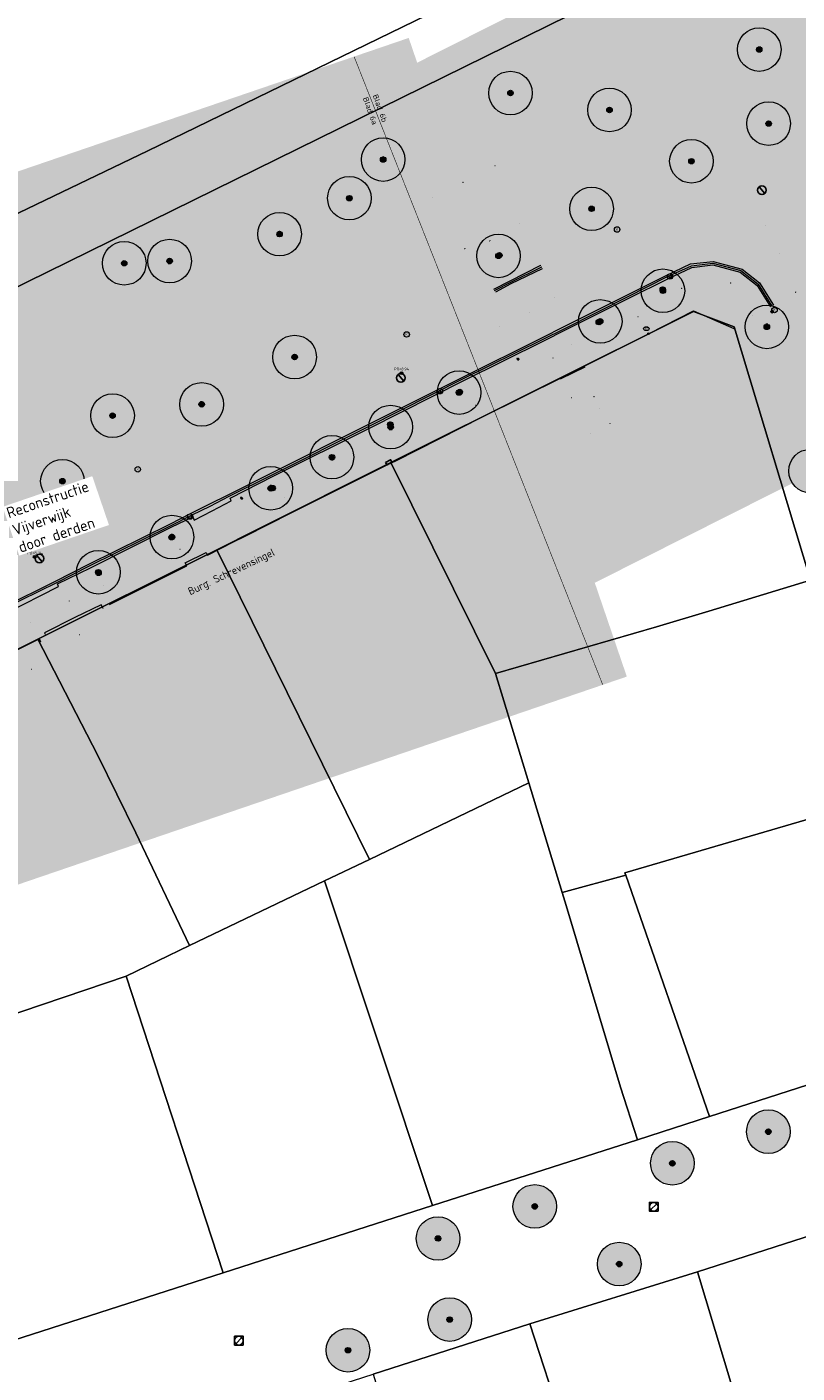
# Model space of a CAD drawing. Header units: metres. Extents: x 163628 to 168255, y 402691 to 405367.
# Tile 68 of 256: x 165250 to 165321, y 403686 to 403809. Entities that reach past the tile are written whole.
import ezdxf
from ezdxf.enums import TextEntityAlignment as Align

# ---------------------------------------------------------------- set-up
doc = ezdxf.new("R2010")
doc.units = ezdxf.units.M
doc.linetypes.add('X-CA190022.004-UO-TXT_Tekst 1op200_v0.1$0$AL-TEKENBLADGRENS', pattern=[11.5, 2.5, -1.5, 1, -1.5, 1, -1.5, 2.5])
for name, color, linetype, lineweight in [('X-CA190022.004-UO-DTM inmeting_v0.1$0$B-WE-GR-BOOM-S', 246, 'Continuous', 0), ('X-CA190022.004-UO-DTM inmeting_v0.1$0$B-WE-IE-MEUBILAIR_WEGMEUBILAIR-S', 246, 'Continuous', 0), ('X-CA190022.004-UO-DTM inmeting_v0.1$0$B-WE-IE-TERREINAFSCHEIDING_KUNSTMATIG_MUUR-G', 246, 'X-CA190022.004-UO-DTM inmeting_v0.1$0$IE-TERREINAFSCHEIDING-KUNSTMATIG-DICHT', 0), ('X-CA190022.004-UO-DTM inmeting_v0.1$0$B-WE-KL-ET_LS_OV_KAST-S', 246, 'Continuous', 0), ('X-CA190022.004-UO-DTM inmeting_v0.1$0$B-WE-OG-HOOGTEPUNT-S', 246, 'Continuous', 0), ('X-CA190022.004-UO-DTM inmeting_v0.1$0$B-WE-RI-HWA_KOLK-S', 246, 'Continuous', 0), ('X-CA190022.004-UO-DTM inmeting_v0.1$0$B-WE-RI-PUTDEKSELHOOGTE-T25', 246, 'Continuous', 0), ('X-CA190022.004-UO-DTM inmeting_v0.1$0$B-WE-VH-KANTOPSLUITING_ACHTERKANTBAND-G', 246, 'Continuous', 0), ('X-CA190022.004-UO-DTM inmeting_v0.1$0$B-WE-VH-KANTOPSLUITING_VOORKANTBAND-G', 246, 'Continuous', 0), ('X-CA190022.004-UO-DTM inmeting_v0.1$0$B-WE-VH-VERHARDING_ASFALT-G', 246, 'Continuous', 0), ('X-CA190022.004-UO-DTM inmeting_v0.1$0$B-WE-VH-VERHARDING_KLINKERS-G', 246, 'Continuous', 0), ('X-CA190022.004-UO-DWM_Beplanting$0$B-WE-GR-BOOM-S AFKOMSTIG UIT BGT', 252, 'Continuous', 0), ('X-CA190022.004-UO-KAD_Percelen$0$B-WE-KG-GRENS_PERCEEL-GV', 150, 'Continuous', 9), ('X-CA190022.004-UO-TXT_Tekst 1op200_v0.1$0$BLADEN', 7, 'Continuous', 25), ('X-CA190022.004-UO-TXT_Tekst 1op200_v0.1$0$X-XX-AL-T35', 7, 'Continuous', 35), ('X-CA190022.004-UO-TXT_Tekst 1op200_v0.1$0$X-XX-AL-TEKENBLADGRENS-G', 7, 'X-CA190022.004-UO-TXT_Tekst 1op200_v0.1$0$AL-TEKENBLADGRENS', 35), ('X-CA190022.004-UO-WHM_Putten en kolken combi_v0.1$0$KOLK BGT', 252, 'Continuous', 0), ('X-CA190022.004-UO-WHM_Putten en kolken combi_v0.1$0$PUTRAND ONDERLEGGER GEMEENTE', 252, 'Continuous', 25), ('X-CA190022.004-UO-WHM_Riolering gemeente_NLCS_v0.1$0$B-WE-RI-PUT-S', 252, 'Continuous', 15)]:
    doc.layers.add(name, color=color, linetype=linetype, lineweight=lineweight)
doc.layers.add('X-CA190022.004-UO-DTM inmeting_v0.1$0$X-XX-AL-MEETPUNT-S', color=246, linetype='Continuous', lineweight=0, plot=False)
doc.layers.add('X-CA190022.004-UO-DWM_Beplanting$0$B-WE-GR-BOOM-S AFKOMSTIG UIT BOMENBESTAND GEMEENTE', color=252, linetype='Continuous')
doc.layers.add('X-CA190022.004-UO-DWM_Beplanting$0$N-GV-GR-GRAS-A-200', color=7, linetype='Continuous')
doc.layers.add('X-CA190022.004-UO-TXT_Tekst 1op200_v0.1$0$X-XX-AL-VERWIJZING-V', color=253, linetype='Continuous', lineweight=0, transparency=0.5)
doc.styles.add('X-CA190022.004-UO-DTM inmeting_v0.1$0$ISOCPEUR 9 PT', font='isocpeur.ttf', dxfattribs={"height": 2.4402})
doc.styles.add('X-CA190022.004-UO-DTM inmeting_v0.1$0$NLCS-ISO', font='isocpeur.ttf', dxfattribs={"height": 2.5})
doc.styles.add('X-CA190022.004-UO-TXT_Tekst 1op200_v0.1$0$NLCS-ISO-M200-T25', font='NLCS-ISO.ttf', dxfattribs={"height": 0.5})
doc.styles.add('X-CA190022.004-UO-TXT_Tekst 1op200_v0.1$0$NLCS-ISO-M200-T35', font='NLCS-ISO.ttf', dxfattribs={"height": 0.7})
doc.styles.add('X-CA190022.004-UO-WHM_Putten en kolken combi_v0.1$0$ISOCPEUR 9 PT', font='isocpeur.ttf', dxfattribs={"height": 2.4402})
doc.linetypes.add('X-CA190022.004-UO-DTM inmeting_v0.1$0$IE-TERREINAFSCHEIDING-KUNSTMATIG-DICHT', pattern='A,8,-1,[82,NLCS.SHX,S=0.75,R=90,X=0,Y=0],-1', length=10)

# ---------------------------------------------------------------- blocks, each defined once
blk = doc.blocks.new('X-CA190022.004-UO-WHM_Riolering gemeente_NLCS_v0.1$0$B-SRI-PUT_BETON-SO')
blk.add_line((-1.41, -1.41), (1.41, 1.41))
at = {"lineweight": -3, "flags": 128}
blk.add_lwpolyline([(2, -2), (2, 2), (-2, 2), (-2, -2)], close=True, dxfattribs=at)
at = {"lineweight": -3}
blk.add_circle((0, 0), 2, dxfattribs=at)
blk = doc.blocks.new('X-CA190022.004-UO-DTM inmeting_v0.1$0$boom')
h = blk.add_hatch()
h.set_pattern_fill('ANSI31', color=256, scale=0.13)
h.paths.add_polyline_path([(-1, 0, 1), (1, 0, 1)])
blk.add_circle((0, 0), 1)
blk = doc.blocks.new('X-CA190022.004-UO-DTM inmeting_v0.1$0$B-SIE-WEG_LICHTMAST-SO')
at = {"ltscale": 0.1}
for p, q in [((-0.33, 0.19), (-0.67, 0.39)), ((0, 0.39), (0, 0.77)), ((0.33, 0.19), (0.67, 0.39)), ((-0.33, -0.19), (-0.67, -0.39)), ((0, -0.39), (0, -0.77)), ((0.33, -0.19), (0.67, -0.39))]:
    blk.add_line(p, q, dxfattribs=at)
at = {"flags": 128}
for points in [[(-0.35, 0.15), (0.35, 0.15)], [(-0.35, -0.15), (0.35, -0.15)]]:
    blk.add_lwpolyline(points, dxfattribs=at)
at = {"ltscale": 0.1}
blk.add_circle((0, 0), 0.386, dxfattribs=at)
at = {"style": 'X-CA190022.004-UO-DTM inmeting_v0.1$0$NLCS-ISO'}
blk.add_attdef('TYPE', text='', height=0.549, dxfattribs=at).set_placement((0, 0.77), align=Align.BOTTOM_CENTER)
blk = doc.blocks.new('X-CA190022.004-UO-DTM inmeting_v0.1$0$kolk 1.03')
at = {"layer": 'X-CA190022.004-UO-DTM inmeting_v0.1$0$B-WE-RI-HWA_KOLK-S'}
blk.add_circle((0, 0), 0.25, dxfattribs=at)
at = {"layer": 'X-CA190022.004-UO-DTM inmeting_v0.1$0$B-WE-RI-HWA_KOLK-S', "insert": (0, 0), "char_height": 0.244, "attachment_point": 5, "style": 'X-CA190022.004-UO-DTM inmeting_v0.1$0$ISOCPEUR 9 PT'}
blk.add_mtext_dynamic_manual_height_columns('K', width=0.2523, gutter_width=12.2, heights=[0], dxfattribs=at)
blk = doc.blocks.new('X-CA190022.004-UO-DTM inmeting_v0.1$0$punt')
at = {"color": 0, "lineweight": -2}
blk.add_line((0, 0), (0, 0), dxfattribs=at)
blk = doc.blocks.new('X-CA190022.004-UO-DTM inmeting_v0.1$0$SOG-HOOGTEPUNT-SO')
for p, q in [((-0.5, 0), (0.5, 0)), ((0, 0.5), (0, -0.5))]:
    blk.add_line(p, q)
blk = doc.blocks.new('X-CA190022.004-UO-DTM inmeting_v0.1$0$putdeksel 1.03')
at = {"layer": 'X-CA190022.004-UO-DTM inmeting_v0.1$0$B-WE-RI-PUTDEKSELHOOGTE-T25', "flags": 128}
blk.add_lwpolyline([(-0.18, -0.18), (0.18, 0.18)], dxfattribs=at)
at = {"layer": 'X-CA190022.004-UO-DTM inmeting_v0.1$0$B-WE-RI-PUTDEKSELHOOGTE-T25'}
blk.add_circle((0, 0), 0.25, dxfattribs=at)
blk = doc.blocks.new('X-CA190022.004-UO-DTM inmeting_v0.1$0$Putdeksel 1.04')
at = {"layer": 'X-CA190022.004-UO-DTM inmeting_v0.1$0$B-WE-RI-PUTDEKSELHOOGTE-T25'}
blk.add_blockref('X-CA190022.004-UO-DTM inmeting_v0.1$0$putdeksel 1.03', (0, 0), dxfattribs=at)
blk = doc.blocks.new('X-CA190022.004-UO-DTM inmeting_v0.1$0$SIE-WEG_STRAATPOT_BRANDKRAAN')
blk.add_ellipse((0, 0), major_axis=(-0.729, 0), ratio=0.685994)
at = {"style": 'X-CA190022.004-UO-DTM inmeting_v0.1$0$NLCS-ISO'}
blk.add_text('BR', height=0.4, dxfattribs=at).set_placement((-0.3, -0.15))
blk = doc.blocks.new('X-CA190022.004-UO-DTM inmeting_v0.1$0$SIE-WEG_PAAL_ALGEMEEN_TYPE_01')
h = blk.add_hatch(color=256)
edge = h.paths.add_edge_path()
edge.add_arc((0, 0), 0.188, 0, 360)
at = {"ltscale": 0.5}
blk.add_circle((0, 0), 0.188, dxfattribs=at)
blk = doc.blocks.new('X-CA190022.004-UO-DWM_Beplanting$0$SGR-BOOM_01-SO')
at = {"linetype": 'ByBlock', "lineweight": 18}
h = blk.add_hatch(color=0, dxfattribs=at)
h.dxf.hatch_style = 1
edge = h.paths.add_edge_path()
edge.add_arc((0, 0), 0.25, 0, 360)
at = {"color": 0, "linetype": 'ByBlock', "lineweight": 18}
for radius in [2, 0.25]:
    blk.add_circle((0, 0), radius, dxfattribs=at)
blk = doc.blocks.new('X-CA190022.004-UO-DWM_Beplanting$0$IMGEOBoom')
at = {"transparency": 33554457}
h = blk.add_hatch(color=256, dxfattribs=at)
h.dxf.hatch_style = 1
edge = h.paths.add_edge_path()
edge.add_arc((0, 0), 100, 0, 360)
edge = h.paths.add_edge_path(flags=17)
edge.add_arc((0, 0), 12.5, 0, 360)
h = blk.add_hatch()
h.set_pattern_fill('ANGLE', color=256)
h.set_pattern_definition([(0, (0, 0), (0, 6.985), [5.08, -1.905]), (90, (0, 0), (-6.985, 4e-16), [5.08, -1.905])])
edge = h.paths.add_edge_path(flags=17)
edge.add_arc((0, 0), 12.5, 0, 360)
at = {"layer": 'X-CA190022.004-UO-DWM_Beplanting$0$N-GV-GR-GRAS-A-200'}
h = blk.add_hatch(color=256, dxfattribs=at)
h.dxf.hatch_style = 1
edge = h.paths.add_edge_path(flags=17)
edge.add_arc((0, 0), 12.5, 0, 360)
at = {"xscale": 50, "yscale": 50, "zscale": 50}
blk.add_blockref('X-CA190022.004-UO-DWM_Beplanting$0$SGR-BOOM_01-SO', (0, 0), dxfattribs=at)
blk = doc.blocks.new('X-CA190022.004-UO-WHM_Putten en kolken combi_v0.1$0$IMGEOKolk')
blk.add_circle((0, 0), 0.25)
at = {"insert": (0, 0), "char_height": 0.244, "attachment_point": 5, "style": 'X-CA190022.004-UO-WHM_Putten en kolken combi_v0.1$0$ISOCPEUR 9 PT'}
blk.add_mtext_dynamic_manual_height_columns('K', width=0.2523, gutter_width=12.2, heights=[0], dxfattribs=at)
blk = doc.blocks.new('X-CA190022.004-UO-WHM_Putten en kolken combi_v0.1$0$B-SRI-PUT_BETON-SO')
at = {"flags": 128}
blk.add_lwpolyline([(-1.29, 1.53), (1.29, -1.53)], dxfattribs=at)
blk.add_circle((0, 0), 2)

msp = doc.modelspace()

# ---------------------------------------------------------------- hatches: boundary and pattern name
at = {"layer": 'X-CA190022.004-UO-TXT_Tekst 1op200_v0.1$0$X-XX-AL-VERWIJZING-V'}
h = msp.add_hatch(color=256, dxfattribs=at)
h.dxf.hatch_style = 1
h.paths.add_polyline_path([(165464.919, 403840.427), (165429.383, 403874.578), (165436.637, 403882.126), (165438.662, 403884.233), (165419.079, 403887.244), (165428.612, 403878.083), (165285.905, 403806.186), (165302.209, 403758.452)])
h = msp.add_hatch(color=256, dxfattribs=at)
h.dxf.hatch_style = 1
h.paths.add_polyline_path([(165302.209, 403758.452), (165298.044, 403756.354), (165275.564, 403800.976), (165285.905, 403806.186), (165285.128, 403808.459), (165201.445, 403779.876), (165209.977, 403755.179), (165220.83, 403721.042), (165305.15, 403749.843)])
h = msp.add_hatch(color=256, dxfattribs=at)
h.dxf.hatch_style = 1
h.paths.add_polyline_path([(165285.905, 403806.186), (165275.564, 403800.976), (165298.044, 403756.354), (165302.209, 403758.452)], flags=17)

# ---------------------------------------------------------------- linework, layer by layer
at = {"layer": 'X-CA190022.004-UO-DTM inmeting_v0.1$0$B-WE-IE-TERREINAFSCHEIDING_KUNSTMATIG_MUUR-G'}
msp.add_line((165299.05, 403777.174, 9.076), (165301.314, 403778.276, 9.115), dxfattribs=at)
at = {"layer": 'X-CA190022.004-UO-DTM inmeting_v0.1$0$B-WE-KL-ET_LS_OV_KAST-S', "linetype": 'ByBlock', "lineweight": -2}
msp.add_polyline3d([(165282.993, 403769.504, 9.002), (165283.468, 403769.752, 9.025), (165283.585, 403769.524, 9.028), (165283.136, 403769.273, 9.042)], close=True, dxfattribs=at)
at = {"layer": 'X-CA190022.004-UO-DTM inmeting_v0.1$0$B-WE-VH-KANTOPSLUITING_ACHTERKANTBAND-G'}
for points in [[(165255.91, 403759.813, 8.985), (165263.327, 403763.55, 8.957), (165265.32, 403764.504, 8.958), (165265.427, 403764.188, 8.948), (165267.076, 403765.07, 8.919), (165268.833, 403765.974, 8.932), (165268.728, 403766.224, 8.959), (165272.746, 403768.264, 8.986), (165281.519, 403772.644, 8.966), (165290.173, 403777.029, 9.018), (165297.545, 403780.668, 8.986), (165299.517, 403781.674, 8.985), (165305.322, 403784.587, 8.98), (165308.912, 403786.349, 8.968), (165311.116, 403787.374, 8.955), (165313.053, 403787.646, 8.947), (165315.561, 403786.975, 8.917), (165317.112, 403785.727, 8.96), (165318.325, 403783.764, 8.946)], [(165292.952, 403785.399, 8.984), (165294.444, 403786.166, 8.983), (165297.264, 403787.605, 8.973)], [(165252.895, 403758.343, 8.984), (165255.91, 403759.813, 8.984)], [(165227.552, 403734.755, 9.016), (165226.862, 403737.611, 9.001), (165226.392, 403739.634, 8.989), (165226.182, 403741.495, 8.977), (165226.593, 403743.702, 8.979), (165228.031, 403745.703, 8.967), (165229.767, 403746.816, 8.97), (165232.834, 403748.319, 8.983), (165234.536, 403749.168, 8.973), (165237.622, 403750.7, 8.97), (165242.224, 403753.063, 9.041), (165244.585, 403754.212, 9.014), (165244.742, 403753.963, 9.012), (165248.167, 403755.655, 8.978), (165252.99, 403758.097, 8.993), (165252.895, 403758.343, 8.984)]]:
    msp.add_polyline3d(points, dxfattribs=at)
at = {"layer": 'X-CA190022.004-UO-DTM inmeting_v0.1$0$B-WE-VH-KANTOPSLUITING_VOORKANTBAND-G'}
for points in [[(165255.829, 403760.003, 8.9), (165263.263, 403763.692, 8.863), (165265.255, 403764.68, 8.83), (165266.891, 403765.483, 8.855), (165268.651, 403766.392, 8.856), (165272.645, 403768.402, 8.864), (165281.422, 403772.795, 8.862), (165290.094, 403777.167, 8.897), (165297.462, 403780.807, 8.89), (165299.448, 403781.802, 8.883), (165305.269, 403784.735, 8.863), (165308.826, 403786.524, 8.845), (165311.074, 403787.542, 8.864), (165313.053, 403787.787, 8.858), (165315.616, 403787.099, 8.849), (165317.21, 403785.85, 8.846), (165318.447, 403783.833, 8.834)], [(165293.013, 403785.291, 8.858), (165294.492, 403786.049, 8.844), (165297.345, 403787.465, 8.858)], [(165266.528, 403761.231, 8.956), (165266.647, 403760.985, 8.947), (165267.968, 403761.665, 8.999), (165269.049, 403762.213, 9.025), (165270.122, 403762.746, 9.023), (165274.352, 403764.888, 9.034), (165283.136, 403769.273, 9.042), (165283.934, 403769.652, 9.027), (165291.897, 403773.671, 8.999), (165299.255, 403777.332, 8.956), (165301.292, 403778.369, 9.012), (165307.208, 403781.334, 9.018), (165311.256, 403783.426, 9.038), (165314.982, 403781.776, 9.028)], [(165252.824, 403758.488, 8.902), (165255.829, 403760.003, 8.9)], [(165257.671, 403756.475, 9.017), (165264.765, 403759.999, 9.012)], [(165227.41, 403734.723, 8.901), (165226.717, 403737.571, 8.888), (165226.241, 403739.616, 8.892), (165226.025, 403741.484, 8.894), (165226.468, 403743.77, 8.895), (165227.93, 403745.818, 8.891), (165229.711, 403746.938, 8.855), (165232.766, 403748.453, 8.853), (165234.462, 403749.29, 8.859), (165237.535, 403750.835, 8.87), (165242.132, 403753.197, 8.913), (165244.551, 403754.37, 8.894), (165247.962, 403756.083, 8.877), (165252.824, 403758.488, 8.902)]]:
    msp.add_polyline3d(points, dxfattribs=at)
at = {"layer": 'X-CA190022.004-UO-DTM inmeting_v0.1$0$B-WE-VH-VERHARDING_ASFALT-G'}
for points in [[(165255.763, 403760.148, 8.918), (165263.188, 403763.831, 8.891), (165265.153, 403764.846, 8.874), (165266.822, 403765.682, 8.881), (165268.608, 403766.566, 8.895), (165272.563, 403768.542, 8.898), (165281.341, 403772.953, 8.909), (165290.036, 403777.307, 8.922), (165297.396, 403780.956, 8.913), (165299.345, 403781.93, 8.924), (165305.217, 403784.88, 8.891), (165308.765, 403786.662, 8.901), (165311.002, 403787.717, 8.895), (165313.09, 403787.944, 8.888), (165315.726, 403787.231, 8.88), (165317.342, 403785.975, 8.896), (165318.605, 403783.931, 8.894)], [(165293.11, 403785.158, 8.894), (165294.546, 403785.915, 8.89), (165297.423, 403787.296, 8.887)], [(165252.703, 403758.614, 8.923), (165255.763, 403760.148, 8.918)], [(165237.471, 403750.992, 8.898), (165242.085, 403753.328, 8.932), (165244.49, 403754.497, 8.922), (165247.902, 403756.211, 8.914), (165252.703, 403758.614, 8.923)]]:
    msp.add_polyline3d(points, dxfattribs=at)
at = {"layer": 'X-CA190022.004-UO-DTM inmeting_v0.1$0$B-WE-VH-VERHARDING_KLINKERS-G'}
for points in [[(165264.765, 403759.999, 9.012), (165264.615, 403760.287, 9.003), (165266.528, 403761.231, 8.956)], [(165257.073, 403756.08, 9.053), (165256.885, 403756.428, 9.033), (165254.471, 403755.265, 9.055), (165251.68, 403753.866, 9.058), (165251.757, 403753.748, 9.068)], [(165251.349, 403753.014, 9.115), (165251.222, 403753.298, 9.097), (165247.999, 403751.69, 9.055), (165244.492, 403749.898, 9.062), (165244.754, 403749.373, 9.086)]]:
    msp.add_polyline3d(points, dxfattribs=at)
at = {"layer": 'X-CA190022.004-UO-KAD_Percelen$0$B-WE-KG-GRENS_PERCEEL-GV', "flags": 128}
for points in [[(165198.984, 403783.721), (165203.794, 403770.499), (165219.371, 403778.022), (165261.19, 403798.093), (165312.395, 403823.042), (165377.01, 403853.973), (165439.548, 403884.215), (165525.447, 403925.461), (165513.006, 403935.006), (165505.996, 403931.629), (165504.764, 403934.187), (165372.327, 403871.117), (165276.3, 403823), (165276.248, 403824.924), (165211.72, 403793.834), (165208.803, 403792.162), (165203.98, 403789.794), (165205.414, 403786.827)], [(165206.02, 403764.38), (165414.648, 403867.011), (165488.008, 403902.301), (165500.095, 403908.046), (165516.162, 403915.666), (165529.8, 403922.245), (165525.447, 403925.461), (165439.548, 403884.215), (165377.01, 403853.973), (165312.395, 403823.042), (165261.19, 403798.093), (165219.371, 403778.022), (165203.794, 403770.499)], [(165230.28, 403739.56), (165232.28, 403743.86), (165251.07, 403753.264), (165267.503, 403761.486), (165271.141, 403763.316), (165283.496, 403769.48), (165311.272, 403783.36), (165315.012, 403781.951), (165321.996, 403758.687), (165327.964, 403738.569), (165333.72, 403719.38), (165331.74, 403715.59), (165312.738, 403709.479), (165306.131, 403707.316), (165287.304, 403701.29), (165268.089, 403695.123), (165245.34, 403687.81), (165242.22, 403689.18), (165236.2, 403714.576)], [(165293.089, 403750.131), (165307.88, 403754.42), (165312.67, 403755.86), (165321.996, 403758.687), (165315.012, 403781.951), (165311.272, 403783.36), (165283.496, 403769.48)], [(165293.089, 403750.131), (165283.496, 403769.48), (165271.141, 403763.316), (165267.503, 403761.486), (165281.525, 403733.066), (165296.156, 403740.08)], [(165267.503, 403761.486), (165251.07, 403753.264), (165256.59, 403742.6), (165260.065, 403735.514), (165265.011, 403725.149), (165277.395, 403731.086), (165281.525, 403733.066)], [(165321.996, 403758.687), (165312.67, 403755.86), (165307.88, 403754.42), (165293.089, 403750.131), (165296.156, 403740.08), (165299.225, 403730.02), (165305.065, 403731.631), (165304.96, 403731.835), (165327.964, 403738.569)], [(165265.011, 403725.149), (165260.065, 403735.514), (165256.59, 403742.6), (165251.07, 403753.264), (165232.28, 403743.86), (165230.28, 403739.56), (165236.2, 403714.576), (165259.199, 403722.362)], [(165296.156, 403740.08), (165281.525, 403733.066), (165277.395, 403731.086), (165287.304, 403701.29), (165306.131, 403707.316), (165304.57, 403712.15), (165299.584, 403728.841), (165299.225, 403730.02)], [(165327.964, 403738.569), (165304.96, 403731.835), (165305.065, 403731.631), (165312.738, 403709.479), (165331.74, 403715.59), (165333.72, 403719.38)], [(165299.225, 403730.02), (165299.584, 403728.841), (165304.57, 403712.15), (165306.131, 403707.316), (165312.738, 403709.479), (165305.065, 403731.631)], [(165277.395, 403731.086), (165265.011, 403725.149), (165259.199, 403722.362), (165268.089, 403695.123), (165287.304, 403701.29)], [(165259.199, 403722.362), (165236.2, 403714.576), (165242.22, 403689.18), (165245.34, 403687.81), (165268.089, 403695.123)], [(165344.066, 403684.631), (165339.215, 403700.955), (165335.503, 403702.881), (165311.643, 403695.213), (165317.275, 403676.513), (165320.931, 403677.666), (165329.06, 403680.16)], [(165304.891, 403663.954), (165319.755, 403668.278), (165317.275, 403676.513), (165311.643, 403695.213), (165296.235, 403690.436), (165299.26, 403681.15), (165301.239, 403675.045)], [(165281.877, 403685.824), (165283.79, 403679.57), (165287, 403669.79), (165290.362, 403659.502), (165304.382, 403663.806), (165304.891, 403663.954), (165301.239, 403675.045), (165299.26, 403681.15), (165296.235, 403690.436)]]:
    msp.add_lwpolyline(points, close=True, dxfattribs=at)
for points in [[(165414.648, 403867.011), (165206.02, 403764.38), (165209.499, 403754.807), (165213.209, 403743.079), (165216.538, 403731.109), (165219.578, 403719.089), (165228.485, 403680.885), (165237.382, 403642.678), (165241.787, 403624.62), (165246.519, 403606.625), (165251.628, 403588.499), (165256.83, 403570.884), (165262.441, 403553.043), (165268.337, 403535.356)], [(165327.849, 403641.4), (165312.586, 403636.697), (165297.174, 403632.076), (165282.374, 403627.638), (165260.9, 403621.2), (165257.73, 403622.99), (165251.949, 403647.518), (165246.4, 403671.07), (165248.22, 403675.01), (165267.24, 403681.122), (165281.877, 403685.824), (165296.235, 403690.436), (165311.643, 403695.213), (165335.503, 403702.881)]]:
    msp.add_lwpolyline(points, dxfattribs=at)
at = {"layer": 'X-CA190022.004-UO-TXT_Tekst 1op200_v0.1$0$X-XX-AL-TEKENBLADGRENS-G', "const_width": 0.05, "flags": 128}
msp.add_lwpolyline([(165280.114, 403806.746), (165302.941, 403749.089)], dxfattribs=at)

# ---------------------------------------------------------------- block references
at = {"layer": 'X-CA190022.004-UO-DTM inmeting_v0.1$0$B-WE-GR-BOOM-S', "linetype": 'ByBlock', "lineweight": -2, "xscale": 0.25, "yscale": 0.25, "zscale": 0.25}
for p in [(165293.453, 403788.501, 9.054), (165308.445, 403785.365), (165302.579, 403782.377), (165289.816, 403775.967), (165283.438, 403772.978), (165272.634, 403767.142), (165263.362, 403762.63), (165256.653, 403759.361)]:
    msp.add_blockref('X-CA190022.004-UO-DTM inmeting_v0.1$0$boom', p, dxfattribs=at)
at = {"layer": 'X-CA190022.004-UO-DTM inmeting_v0.1$0$B-WE-IE-MEUBILAIR_WEGMEUBILAIR-S', "linetype": 'ByBlock', "lineweight": -2}
for name, p, xscale, yscale, zscale in [('X-CA190022.004-UO-DTM inmeting_v0.1$0$SIE-WEG_STRAATPOT_BRANDKRAAN', (165306.947, 403781.77, 9.024), 0.3500000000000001, 0.3500000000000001, 0.3500000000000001), ('X-CA190022.004-UO-DTM inmeting_v0.1$0$B-SIE-WEG_LICHTMAST-SO', (165295.172, 403778.966), 0.1620167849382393, 0.1620167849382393, 0.1620167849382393), ('X-CA190022.004-UO-DTM inmeting_v0.1$0$B-SIE-WEG_LICHTMAST-SO', (165269.788, 403766.216), 0.1620167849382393, 0.1620167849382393, 0.1620167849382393)]:
    msp.add_blockref(name, p, dxfattribs=dict(at, xscale=xscale, yscale=yscale, zscale=zscale))
at = {"layer": 'X-CA190022.004-UO-DTM inmeting_v0.1$0$B-WE-IE-MEUBILAIR_WEGMEUBILAIR-S', "color": 0, "linetype": 'ByBlock', "lineweight": -2, "xscale": 0.3999999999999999, "yscale": 0.3999999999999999, "zscale": 0.3999999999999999}
msp.add_blockref('X-CA190022.004-UO-DTM inmeting_v0.1$0$SIE-WEG_PAAL_ALGEMEEN_TYPE_01', (165307.138, 403781.316, 9.018), dxfattribs=at)
at = {"layer": 'X-CA190022.004-UO-DTM inmeting_v0.1$0$B-WE-OG-HOOGTEPUNT-S', "linetype": 'ByBlock', "lineweight": -2, "xscale": 0.01, "yscale": 0.01, "zscale": 0.01}
for p in [(165293.049, 403796.754, 9.023), (165290.107, 403795.21, 9.012), (165287.343, 403793.777, 8.993), (165295.336, 403791.421, 8.986), (165317.912, 403791.284, 8.952), (165292.561, 403789.85, 9.038), (165290.267, 403789.119, 8.995), (165319.188, 403788.648, 8.962), (165314.655, 403785.968, 8.916), (165310.155, 403785.478, 9.045), (165320.621, 403785.138, 8.941), (165306.178, 403782.885, 8.95), (165316.719, 403782.945, 8.958), (165300.101, 403780.352, 8.999), (165298.375, 403779.099, 8.93), (165291.277, 403774.76, 8.939), (165300.053, 403775.462, 9.101), (165302.135, 403775.561, 9.271), (165302.664, 403774.428, 9.661), (165301.844, 403772.162, 9.3), (165303.583, 403773.082, 9.597), (165282.532, 403770.965, 8.977), (165273.72, 403766.309, 8.947), (165251.522, 403761.106, 8.967), (165264.133, 403761.544, 8.936), (165269.865, 403760.438, 9.187), (165266.557, 403758.584, 9.022), (165257.116, 403758.199, 8.969), (165253.966, 403756.785, 8.971), (165250.41, 403754.829, 8.997), (165254.924, 403753.711, 9.17), (165250.488, 403750.531, 9.164)]:
    msp.add_blockref('X-CA190022.004-UO-DTM inmeting_v0.1$0$SOG-HOOGTEPUNT-SO', p, dxfattribs=at)
at = {"layer": 'X-CA190022.004-UO-DTM inmeting_v0.1$0$B-WE-RI-HWA_KOLK-S', "linetype": 'ByBlock', "lineweight": -2, "xscale": 0.5, "yscale": 0.5, "zscale": 0.5}
for p in [(165309.149, 403786.527, 8.963), (165318.48, 403783.334, 8.951), (165287.969, 403775.966, 8.981), (165265.082, 403764.486, 8.962)]:
    msp.add_blockref('X-CA190022.004-UO-DTM inmeting_v0.1$0$kolk 1.03', p, dxfattribs=at)
at = {"layer": 'X-CA190022.004-UO-DTM inmeting_v0.1$0$B-WE-RI-PUTDEKSELHOOGTE-T25', "linetype": 'ByBlock', "lineweight": -2, "xscale": 0.5000000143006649, "yscale": 0.5000000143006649, "zscale": 0.5000000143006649}
for p in [(165284.471, 403777.692, 8.941), (165250.789, 403760.823, 8.943)]:
    msp.add_blockref('X-CA190022.004-UO-DTM inmeting_v0.1$0$Putdeksel 1.04', p, dxfattribs=at)
at = {"layer": 'X-CA190022.004-UO-DTM inmeting_v0.1$0$X-XX-AL-MEETPUNT-S', "linetype": 'ByBlock', "lineweight": -2}
for p in [(165297.264, 403787.605, 8.973), (165297.345, 403787.465, 8.858), (165297.423, 403787.296, 8.887), (165311.002, 403787.717, 8.895), (165311.074, 403787.542, 8.864), (165311.116, 403787.374, 8.955), (165313.053, 403787.787, 8.858), (165313.053, 403787.646, 8.947), (165313.09, 403787.944, 8.888), (165315.561, 403786.975, 8.917), (165315.616, 403787.099, 8.849), (165315.726, 403787.231, 8.88), (165294.444, 403786.166, 8.983), (165294.492, 403786.049, 8.844), (165294.546, 403785.915, 8.89), (165308.765, 403786.662, 8.901), (165308.826, 403786.524, 8.845), (165308.912, 403786.349, 8.968), (165317.112, 403785.727, 8.96), (165317.21, 403785.85, 8.846), (165317.342, 403785.975, 8.896), (165292.952, 403785.399, 8.984), (165293.013, 403785.291, 8.858), (165293.11, 403785.158, 8.894), (165298.533, 403784.594, 8.936), (165305.217, 403784.88, 8.891), (165305.269, 403784.735, 8.863), (165305.322, 403784.587, 8.98), (165296.192, 403783.268, 8.946), (165311.256, 403783.426, 9.038), (165318.325, 403783.764, 8.946), (165318.447, 403783.833, 8.834), (165318.605, 403783.931, 8.894), (165293.459, 403781.983, 8.951), (165299.345, 403781.93, 8.924), (165299.448, 403781.802, 8.883), (165297.396, 403780.956, 8.913), (165297.462, 403780.807, 8.89), (165297.545, 403780.668, 8.986), (165299.517, 403781.674, 8.985), (165307.208, 403781.334, 9.018), (165314.982, 403781.776, 9.028), (165301.292, 403778.369, 9.012), (165301.314, 403778.276, 9.115), (165290.036, 403777.307, 8.922), (165290.094, 403777.167, 8.897), (165290.173, 403777.029, 9.018), (165299.05, 403777.174, 9.076), (165299.255, 403777.332, 8.956), (165291.897, 403773.671, 8.999), (165281.341, 403772.953, 8.909), (165281.422, 403772.795, 8.862), (165281.519, 403772.644, 8.966), (165283.934, 403769.652, 9.027), (165272.563, 403768.542, 8.898), (165272.645, 403768.402, 8.864), (165272.746, 403768.264, 8.986), (165268.608, 403766.566, 8.895), (165268.651, 403766.392, 8.856), (165268.728, 403766.224, 8.959), (165268.833, 403765.974, 8.932), (165265.153, 403764.846, 8.874), (165265.255, 403764.68, 8.83), (165265.32, 403764.504, 8.958), (165266.822, 403765.682, 8.881), (165266.891, 403765.483, 8.855), (165267.076, 403765.07, 8.919), (165267.183, 403765.408, 8.911), (165274.352, 403764.888, 9.034), (165263.188, 403763.831, 8.891), (165263.263, 403763.692, 8.863), (165263.327, 403763.55, 8.957), (165265.427, 403764.188, 8.948), (165269.049, 403762.213, 9.025), (165270.122, 403762.746, 9.023), (165266.528, 403761.231, 8.956), (165266.647, 403760.985, 8.947), (165267.968, 403761.665, 8.999), (165255.763, 403760.148, 8.918), (165255.829, 403760.003, 8.9), (165255.91, 403759.813, 8.985), (165264.615, 403760.287, 9.003), (165264.765, 403759.999, 9.012), (165252.703, 403758.614, 8.923), (165252.824, 403758.488, 8.902), (165252.895, 403758.343, 8.984), (165252.99, 403758.097, 8.993), (165256.885, 403756.428, 9.033), (165257.073, 403756.08, 9.053), (165257.671, 403756.475, 9.017), (165254.471, 403755.265, 9.055), (165251.68, 403753.866, 9.058), (165251.757, 403753.748, 9.068), (165251.222, 403753.298, 9.097), (165251.349, 403753.014, 9.115)]:
    msp.add_blockref('X-CA190022.004-UO-DTM inmeting_v0.1$0$punt', p, dxfattribs=at)
at = {"layer": 'X-CA190022.004-UO-DWM_Beplanting$0$B-WE-GR-BOOM-S AFKOMSTIG UIT BGT', "xscale": 0.02, "yscale": 0.02, "zscale": 0.02}
for p in [(165317.307, 403807.389), (165294.469, 403803.4), (165303.559, 403801.848), (165318.166, 403800.596), (165282.783, 403797.295), (165311.08, 403797.14), (165279.679, 403793.749), (165301.916, 403792.776), (165273.275, 403790.451), (165293.368, 403788.455), (165259.016, 403787.777), (165263.18, 403787.981), (165308.462, 403785.256), (165302.71, 403782.446), (165318.001, 403781.937), (165274.655, 403779.171), (165289.748, 403775.911), (165257.942, 403773.791), (165266.122, 403774.829), (165283.47, 403772.748), (165278.081, 403769.98), (165322.006, 403768.708), (165253.341, 403767.779), (165272.459, 403767.123), (165263.394, 403762.653), (165256.636, 403759.42), (165318.144, 403708.077), (165309.33, 403705.174), (165296.699, 403701.222), (165287.82, 403698.273), (165304.455, 403695.93), (165288.891, 403690.834), (165279.552, 403688.018)]:
    msp.add_blockref('X-CA190022.004-UO-DWM_Beplanting$0$IMGEOBoom', p, dxfattribs=at)
at = {"layer": 'X-CA190022.004-UO-DWM_Beplanting$0$B-WE-GR-BOOM-S AFKOMSTIG UIT BOMENBESTAND GEMEENTE', "xscale": 0.02, "yscale": 0.02, "zscale": 0.02}
for p in [(165317.307, 403807.389), (165294.469, 403803.4), (165303.559, 403801.848), (165318.166, 403800.596), (165282.783, 403797.295), (165311.08, 403797.14), (165279.679, 403793.749), (165301.916, 403792.776), (165273.275, 403790.451), (165293.368, 403788.455), (165259.016, 403787.777), (165263.18, 403787.981), (165308.462, 403785.256), (165302.71, 403782.446), (165318.001, 403781.937), (165274.655, 403779.171), (165289.748, 403775.911), (165257.942, 403773.791), (165266.122, 403774.829), (165283.47, 403772.748), (165322.006, 403768.708), (165253.341, 403767.779), (165272.459, 403767.123), (165263.394, 403762.653), (165256.636, 403759.42)]:
    msp.add_blockref('X-CA190022.004-UO-DWM_Beplanting$0$IMGEOBoom', p, dxfattribs=at)
at = {"layer": 'X-CA190022.004-UO-WHM_Putten en kolken combi_v0.1$0$KOLK BGT', "zscale": 0.5}
for p in [(165304.258, 403790.877), (165309.127, 403786.571), (165318.705, 403783.483), (165284.939, 403781.247), (165287.993, 403776.037), (165260.255, 403768.862), (165265.059, 403764.533)]:
    msp.add_blockref('X-CA190022.004-UO-WHM_Putten en kolken combi_v0.1$0$IMGEOKolk', p, dxfattribs=at)
at = {"layer": 'X-CA190022.004-UO-WHM_Putten en kolken combi_v0.1$0$PUTRAND ONDERLEGGER GEMEENTE', "xscale": 0.2, "yscale": 0.2, "zscale": 0.2}
for p in [(165317.555, 403794.479), (165284.412, 403777.253), (165251.223, 403760.686)]:
    msp.add_blockref('X-CA190022.004-UO-WHM_Putten en kolken combi_v0.1$0$B-SRI-PUT_BETON-SO', p, dxfattribs=at)
at = {"layer": 'X-CA190022.004-UO-WHM_Riolering gemeente_NLCS_v0.1$0$B-WE-RI-PUT-S', "xscale": 0.2, "yscale": 0.2, "zscale": 0.2}
for p in [(165307.616, 403701.184), (165269.536, 403688.896)]:
    msp.add_blockref('X-CA190022.004-UO-WHM_Riolering gemeente_NLCS_v0.1$0$B-SRI-PUT_BETON-SO', p, dxfattribs=at)

# ---------------------------------------------------------------- texts
at = {"layer": 'X-CA190022.004-UO-DTM inmeting_v0.1$0$B-WE-RI-PUTDEKSELHOOGTE-T25', "linetype": 'ByBlock', "char_height": 0.25, "attachment_point": 8, "style": 'X-CA190022.004-UO-DTM inmeting_v0.1$0$NLCS-ISO'}
for insert in [(165284.471, 403777.942, 8.941), (165250.789, 403761.073, 8.943)]:
    msp.add_mtext('PD=8.94', dxfattribs=dict(at, insert=insert))
at = {"layer": 'X-CA190022.004-UO-TXT_Tekst 1op200_v0.1$0$BLADEN', "char_height": 0.5, "attachment_point": 4, "rotation": 289.69156, "style": 'X-CA190022.004-UO-TXT_Tekst 1op200_v0.1$0$NLCS-ISO-M200-T25'}
for s, width, insert in [('Blad 6a', 2.36936, (165281.148, 403803.011)), ('Blad 6b', 2.34944, (165282.046, 403803.26))]:
    msp.add_mtext_dynamic_manual_height_columns(s, width=width, gutter_width=8.75, heights=[0], dxfattribs=dict(at, insert=insert))
at = {"layer": 'X-CA190022.004-UO-TXT_Tekst 1op200_v0.1$0$X-XX-AL-T35', "insert": (165264.775, 403757.933), "char_height": 0.7, "attachment_point": 1, "rotation": 25.37115, "style": 'X-CA190022.004-UO-TXT_Tekst 1op200_v0.1$0$NLCS-ISO-M200-T35'}
msp.add_mtext_dynamic_manual_height_columns('Burg. Schrevensingel', width=25.88353, gutter_width=8.75, heights=[0], dxfattribs=at)

# ---------------------------------------------------------------- next in the draw order: texts
at = {"layer": 'X-CA190022.004-UO-TXT_Tekst 1op200_v0.1$0$X-XX-AL-T35', "insert": (165248.1, 403765.297), "char_height": 1, "attachment_point": 1, "rotation": 18.86, "style": 'X-CA190022.004-UO-TXT_Tekst 1op200_v0.1$0$NLCS-ISO-M200-T35', "bg_fill": 3, "box_fill_scale": 1.2, "bg_fill_color": 256, "bg_fill_transparency": 0}
msp.add_mtext_dynamic_manual_height_columns('Reconstructie Vijverwijk door derden ', width=8.30126, gutter_width=8.75, heights=[0], dxfattribs=at)

doc.saveas('drawing.dxf')
